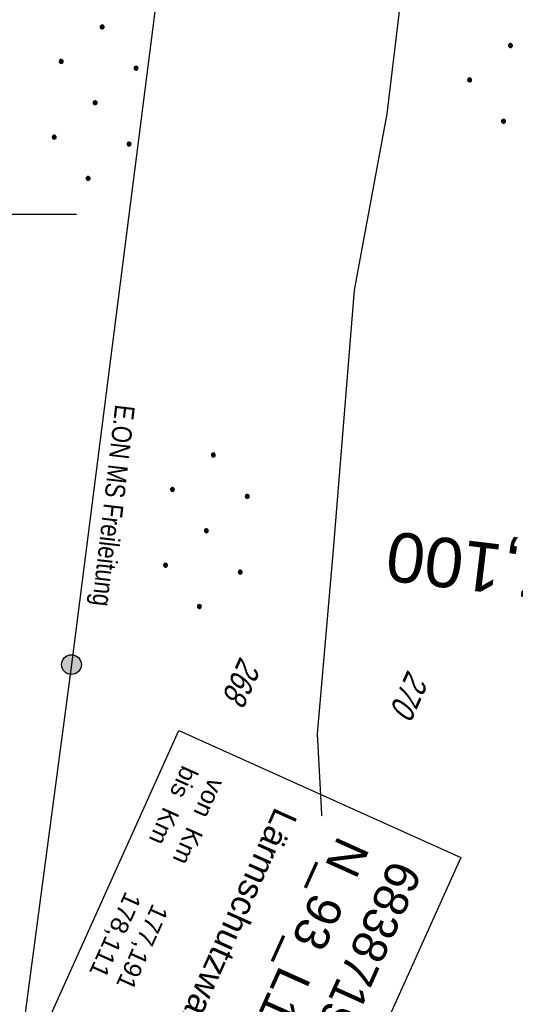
# Model space of a CAD drawing. Extents: x 508656 to 509297, y 448622 to 449584.
# Tile 46 of 51: x 509012 to 509062, y 449420 to 449520. Entities that reach past the tile are written whole.
import ezdxf
from ezdxf.enums import TextEntityAlignment as Align

# ---------------------------------------------------------------- set-up
doc = ezdxf.new("R2010")
doc.units = 0
doc.header["$LTSCALE"] = 10
doc.header["$MEASUREMENT"] = 0
for name, pattern in [('AUSGEZOGEN', [0]), ('LT00', [0]), ('LT17', [0.15, 0.1, -0.05])]:
    doc.linetypes.add(name, pattern=pattern)
for name, color, linetype in [('--EK_ST-93-1', 30, 'LT17'), ('BW_TEXT_A', 20, 'AUSGEZOGEN'), ('DFK_FLUR_NR', 250, 'LT00'), ('DFK_KATASTER', 250, 'LT00'), ('DFK_NUTZUNG', 250, 'LT00'), ('STROM_FREILTG', 80, 'STROMFREILEITUNG'), ('STROM_TEXT', 80, 'Continuous'), ('V124_RASTER', 250, 'LT00')]:
    doc.layers.add(name, color=color, linetype=linetype)
doc.styles.add('Beschrift', font='ARIAL.TTF')
doc.styles.get("Standard").update_dxf_attribs({"font": 'ARIAL.TTF'})
doc.styles.add('Strom', font='txt-alt.shx')
doc.styles.add('Versorgungsltg', font='ARIAL.TTF', dxfattribs={"width": 0.8, "height": 2})
doc.linetypes.add('STROMFREILEITUNG', pattern='A,12.7,-5.5,["xx",Strom,S=2.5,R=0,X=-2.6,Y=-0.85],-4.35', length=22.55)

# ---------------------------------------------------------------- blocks, each defined once
blk = doc.blocks.new('Ackerland7')
at = {"layer": 'DFK_NUTZUNG', "color": 0, "linetype": 'ByBlock'}
for p, q in [((-3.9, 3.99), (-3.9, 3.607)), ((-3.85, 3.601), (-3.85, 3.997)), ((-3.8, 3.99), (-3.8, 3.607)), ((3.8, 3.992), (3.8, 3.608)), ((3.85, 3.602), (3.85, 3.998)), ((3.9, 3.992), (3.9, 3.608)), ((-4, 3.928), (-4, 3.67)), ((-3.95, 3.628), (-3.95, 3.97)), ((-3.75, 3.628), (-3.75, 3.97)), ((-3.7, 3.928), (-3.7, 3.67)), ((-3.65, 3.798), (-3.65, 3.8)), ((3.7, 3.929), (3.7, 3.671)), ((3.75, 3.629), (3.75, 3.971)), ((3.95, 3.629), (3.95, 3.971)), ((4, 3.929), (4, 3.671)), ((4.05, 3.799), (4.05, 3.801)), ((-7.85, 0.129), (-7.85, -0.129)), ((-7.8, -0.171), (-7.8, 0.171)), ((-7.75, 0.192), (-7.75, -0.192)), ((-7.7, -0.198), (-7.7, 0.198)), ((-7.65, 0.192), (-7.65, -0.192)), ((-7.6, -0.171), (-7.6, 0.171)), ((-7.55, 0.129), (-7.55, -0.129)), ((-7.5, -0.001), (-7.5, 0.001)), ((-0.15, 0.129), (-0.15, -0.129)), ((-0.1, -0.171), (-0.1, 0.171)), ((-0.05, 0.192), (-0.05, -0.192)), ((0, -0.198), (0, 0.198)), ((0.05, 0.192), (0.05, -0.192)), ((0.1, -0.171), (0.1, 0.171)), ((0.15, 0.129), (0.15, -0.129)), ((0.2, -0.001), (0.2, 0.001)), ((7.55, 0.129), (7.55, -0.129)), ((7.6, -0.171), (7.6, 0.171)), ((7.65, 0.192), (7.65, -0.192)), ((7.7, -0.198), (7.7, 0.198)), ((7.75, 0.192), (7.75, -0.192)), ((7.8, -0.171), (7.8, 0.171)), ((7.85, 0.129), (7.85, -0.129)), ((7.9, -0.001), (7.9, 0.001)), ((-4, -3.671), (-4, -3.929)), ((-3.95, -3.971), (-3.95, -3.629)), ((-3.9, -3.608), (-3.9, -3.992)), ((-3.85, -3.998), (-3.85, -3.602)), ((-3.8, -3.608), (-3.8, -3.992)), ((-3.75, -3.971), (-3.75, -3.629)), ((-3.7, -3.671), (-3.7, -3.929)), ((-3.65, -3.801), (-3.65, -3.799)), ((3.7, -3.671), (3.7, -3.929)), ((3.75, -3.971), (3.75, -3.629)), ((3.8, -3.608), (3.8, -3.992)), ((3.85, -3.998), (3.85, -3.602)), ((3.9, -3.608), (3.9, -3.992)), ((3.95, -3.971), (3.95, -3.629)), ((4, -3.671), (4, -3.929)), ((4.05, -3.801), (4.05, -3.799))]:
    blk.add_line(p, q, dxfattribs=at)
for points in [[(-3.65, 3.799), (-3.67, 3.886), (-3.725, 3.955), (-3.805, 3.994), (-3.894, 3.994), (-3.975, 3.955), (-4.03, 3.886), (-4.05, 3.799), (-4.03, 3.712), (-3.975, 3.642), (-3.894, 3.604), (-3.805, 3.604), (-3.725, 3.642), (-3.67, 3.712), (-3.65, 3.799)], [(4.05, 3.8), (4.03, 3.887), (3.975, 3.956), (3.894, 3.995), (3.805, 3.995), (3.725, 3.956), (3.67, 3.887), (3.65, 3.8), (3.67, 3.713), (3.725, 3.644), (3.805, 3.605), (3.894, 3.605), (3.975, 3.644), (4.03, 3.713), (4.05, 3.8)], [(-7.5, 0), (-7.52, 0.087), (-7.575, 0.156), (-7.655, 0.195), (-7.744, 0.195), (-7.825, 0.156), (-7.88, 0.087), (-7.9, 0)], [(0.2, 0), (0.18, 0.087), (0.125, 0.156), (0.045, 0.195), (-0.044, 0.195), (-0.125, 0.156), (-0.18, 0.087), (-0.2, 0)], [(-0.2, 0), (-0.18, -0.087), (-0.125, -0.156), (-0.044, -0.195), (0.045, -0.195), (0.125, -0.156), (0.18, -0.087), (0.2, 0)], [(7.9, 0), (7.88, 0.087), (7.825, 0.156), (7.744, 0.195), (7.655, 0.195), (7.575, 0.156), (7.52, 0.087), (7.5, 0)], [(7.5, 0), (7.52, -0.087), (7.575, -0.156), (7.655, -0.195), (7.744, -0.195), (7.825, -0.156), (7.88, -0.087), (7.9, 0)], [(-7.9, 0), (-7.88, -0.087), (-7.825, -0.156), (-7.744, -0.195), (-7.655, -0.195), (-7.575, -0.156), (-7.52, -0.087), (-7.5, 0)], [(-3.65, -3.8), (-3.67, -3.713), (-3.725, -3.644), (-3.805, -3.605), (-3.894, -3.605), (-3.975, -3.644), (-4.03, -3.713), (-4.05, -3.8), (-4.03, -3.887), (-3.975, -3.956), (-3.894, -3.995), (-3.805, -3.995), (-3.725, -3.956), (-3.67, -3.887), (-3.65, -3.8)], [(4.05, -3.8), (4.03, -3.713), (3.975, -3.644), (3.894, -3.605), (3.805, -3.605), (3.725, -3.644), (3.67, -3.713), (3.65, -3.8), (3.67, -3.887), (3.725, -3.956), (3.805, -3.995), (3.894, -3.995), (3.975, -3.956), (4.03, -3.887), (4.05, -3.8)]]:
    blk.add_lwpolyline(points, dxfattribs=at)

msp = doc.modelspace()

# ---------------------------------------------------------------- hatches: boundary and pattern name
at = {"layer": 'STROM_TEXT'}
h = msp.add_hatch(color=256, dxfattribs=at)
edge = h.paths.add_edge_path()
edge.add_arc((509017.413, 449454.419), 1, 0, 360)

# ---------------------------------------------------------------- linework, layer by layer
at = {"layer": 'DFK_KATASTER'}
for p, q in [((509052.47, 449536.499), (509049.31, 449510.159)), ((509049.31, 449510.159), (509046.001, 449492.319)), ((509046.001, 449492.319), (509043.891, 449466.02)), ((509043.891, 449466.02), (509042.25, 449447.408)), ((509042.25, 449447.408), (509043.28, 449428.68)), ((509043.28, 449428.68), (509045.361, 449411.081))]:
    msp.add_line(p, q, dxfattribs=at)
at = {"layer": 'STROM_FREILTG', "ltscale": 0.05, "flags": 128}
msp.add_lwpolyline([(509033.267, 449578.68), (509017.413, 449454.419), (508996.224, 449295.184), (508983.966, 449207.538)], dxfattribs=at)
at = {"layer": 'STROM_TEXT'}
msp.add_circle((509017.413, 449454.419), 1, dxfattribs=at)
at = {"layer": 'V124_RASTER'}
msp.add_line((508997.86, 449500), (509017.935, 449500), dxfattribs=at)

# ---------------------------------------------------------------- block references
at = {"layer": 'DFK_NUTZUNG', "rotation": 264.7376999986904}
for p in [(509061.82, 449517.065), (509019.812, 449511.278), (509031.059, 449467.957)]:
    msp.add_blockref('Ackerland7', p, dxfattribs=at)

# ---------------------------------------------------------------- texts
at = {"layer": '--EK_ST-93-1', "style": 'Beschrift'}
msp.add_text('177,100', height=5, rotation=-186.8817, dxfattribs=at).set_placement((509074.381, 449462.421), align=Align.MIDDLE_LEFT)
at = {"layer": 'DFK_FLUR_NR', "oblique": 13.754, "width": 0.75}
for s, p in [('268', (509034.489, 449455.321)), ('270', (509051.444, 449453.974))]:
    msp.add_text(s, height=2.5, rotation=245.772, dxfattribs=at).set_placement(p)
at = {"layer": 'STROM_TEXT', "insert": (509021.37, 449470.527), "char_height": 2, "attachment_point": 5, "rotation": 263.41333, "line_spacing_factor": 1.1, "style": 'Versorgungsltg'}
msp.add_mtext('E.ON MS Freileitung', dxfattribs=at)

# ---------------------------------------------------------------- next in the draw order: texts
at = {"layer": 'BW_TEXT_A', "insert": (509052.94, 449433.395), "char_height": 2, "width": 32.85056, "attachment_point": 1, "rotation": 245.77201, "style": 'Beschrift', "bg_fill": 3, "box_fill_scale": 1.5, "bg_fill_color": 256, "bg_fill_transparency": 3938427}
msp.add_mtext('\\pt10,14;{\\Funir_o|c0;\\H1.75x;6838719}\\P\\ptz;{\\H1.75x;N_93_L177,1R\\W0.8;\\P\\H0.3714x;\\W1;\\P\\H1.924x;Lärmschutzwand\\P\\H0.1999x;\\P\\H3.602x;\\P\\pt14;von  Km^I177,191\\Pbis  Km^I178,111}', dxfattribs=at)

# ---------------------------------------------------------------- next in the draw order: linework, layer by layer
at = {"layer": 'BW_TEXT_A'}
msp.add_lwpolyline([(509056.784, 449434.901), (509041.106, 449400.06), (509012.588, 449412.893), (509028.267, 449447.734)], close=True, dxfattribs=at)

doc.saveas('drawing.dxf')
